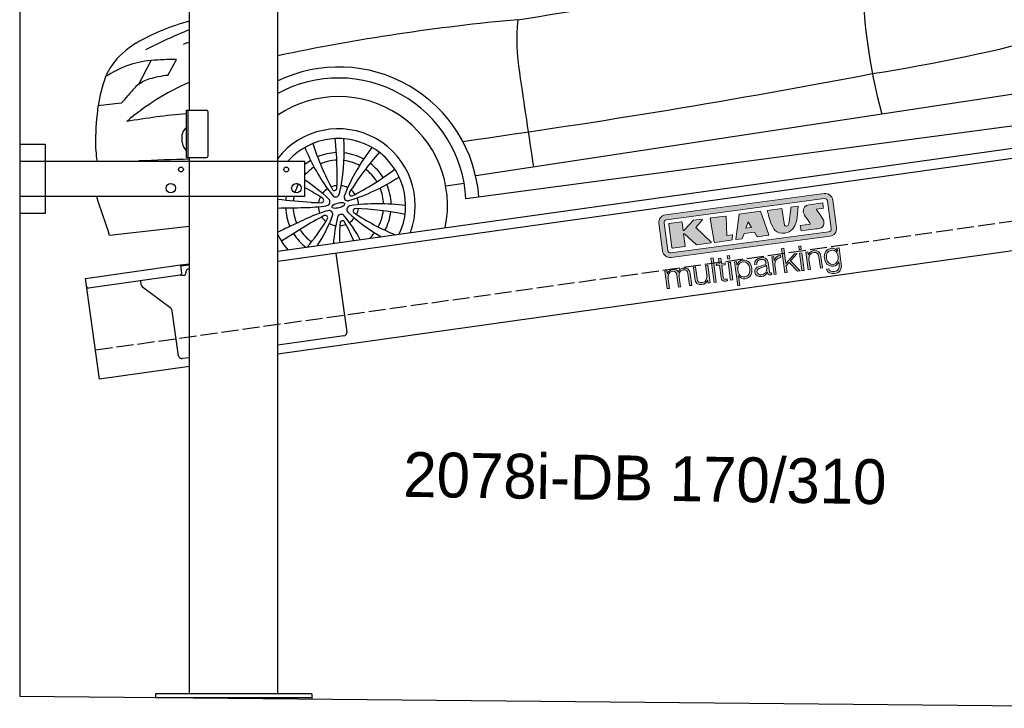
# Model space of a CAD drawing. Extents: x 0 to 5800, y -225 to 4750.
# Tile 1 of 3: x 0 to 2900, y -86 to 1943. Entities that reach past the tile are written whole.
import ezdxf

# ---------------------------------------------------------------- set-up
doc = ezdxf.new("R2010")
doc.units = 0
doc.header["$LTSCALE"] = 10
doc.header["$MEASUREMENT"] = 0
doc.linetypes.add('GEN3', pattern=[6.25, 5, -1.25])
doc.layers.get('0').update_dxf_attribs({"linetype": 'CONTINUOUS'})
doc.layers.add('3', color=6, linetype='GEN3')
doc.layers.add('CAR', color=1, linetype='CONTINUOUS')
doc.layers.add('AM_0', color=7, linetype='CONTINUOUS', lineweight=30)
doc.layers.add('Logo', color=7, linetype='CONTINUOUS', lineweight=25)

# ---------------------------------------------------------------- blocks, each defined once
blk = doc.blocks.new('KLAUS')
at = {"layer": 'Logo'}
h = blk.add_hatch(color=8, dxfattribs=at)
h.dxf.hatch_style = 2
edge = h.paths.add_edge_path()
edge.add_spline(control_points=[(3.6, 29.09), (2.88, 29.09), (2.3, 28.51), (2.3, 27.8), (2.3, 27.8), (2.3, 16.11), (2.3, 16.11), (2.3, 15.39), (2.88, 14.81), (3.6, 14.81), (3.6, 14.81), (71.16, 14.81), (71.16, 14.81), (71.88, 14.81), (72.46, 15.39), (72.46, 16.11), (72.46, 16.11), (72.46, 27.8), (72.46, 27.8), (72.46, 28.51), (71.88, 29.09), (71.16, 29.09), (71.16, 29.09), (3.6, 29.09), (3.6, 29.09), (3.6, 29.09), (3.6, 29.09), (3.6, 29.09)], knot_values=[0, 0, 0, 0, 1, 1, 1, 2, 2, 2, 3, 3, 3, 4, 4, 4, 5, 5, 5, 6, 6, 6, 7, 7, 7, 8, 8, 8, 9, 9, 9, 9], degree=3, periodic=0)
edge = h.paths.add_edge_path()
edge.add_spline(control_points=[(3.35, 31.23), (3.35, 31.23), (71.47, 31.23), (71.47, 31.23), (73.26, 31.23), (74.71, 29.77), (74.71, 27.99), (74.71, 27.99), (74.71, 16.17), (74.71, 16.17), (74.71, 14.38), (73.26, 12.93), (71.47, 12.93), (71.47, 12.93), (3.35, 12.93), (3.35, 12.93), (1.56, 12.93), (0.11, 14.38), (0.11, 16.17), (0.11, 16.17), (0.11, 27.99), (0.11, 27.99), (0.11, 29.77), (1.56, 31.23), (3.35, 31.23), (3.35, 31.23), (3.35, 31.23), (3.35, 31.23)], knot_values=[0, 0, 0, 0, 1, 1, 1, 2, 2, 2, 3, 3, 3, 4, 4, 4, 5, 5, 5, 6, 6, 6, 7, 7, 7, 8, 8, 8, 9, 9, 9, 9], degree=3, periodic=0)
h = blk.add_hatch(color=8, dxfattribs=at)
h.dxf.hatch_style = 2
edge = h.paths.add_edge_path()
edge.add_spline(control_points=[(4.5, 27.33), (4.5, 27.33), (9.7, 27.33), (9.7, 27.33), (9.84, 27.33), (9.96, 27.22), (9.96, 27.08), (9.96, 27.08), (9.96, 23.69), (9.96, 23.69), (9.96, 23.69), (9.94, 23.64), (10.04, 23.59), (10.14, 23.53), (10.2, 23.57), (10.2, 23.57), (10.2, 23.57), (10.51, 23.75), (10.51, 23.75), (10.51, 23.75), (14.94, 27.33), (14.94, 27.33), (14.94, 27.33), (18.41, 27.33), (18.41, 27.33), (18.41, 27.33), (18.49, 27.33), (18.56, 27.2), (18.65, 27.04), (18.53, 26.91), (18.53, 26.91), (18.53, 26.91), (15.49, 24.11), (15.49, 24.11), (15.49, 24.11), (21.14, 17.06), (21.14, 17.06), (21.14, 17.06), (21.13, 16.91), (21.13, 16.91), (21.08, 16.84), (20.99, 16.82), (20.99, 16.82), (20.99, 16.82), (14.7, 16.82), (14.7, 16.82), (14.7, 16.82), (10.26, 22.17), (10.26, 22.17), (10.26, 22.17), (10.19, 22.24), (10.08, 22.21), (9.97, 22.18), (9.96, 22.11), (9.96, 22.11), (9.96, 22.11), (9.96, 17.08), (9.96, 17.08), (9.96, 16.94), (9.84, 16.82), (9.7, 16.82), (9.7, 16.82), (4.5, 16.82), (4.5, 16.82), (4.36, 16.82), (4.25, 16.94), (4.25, 17.08), (4.25, 17.08), (4.25, 27.08), (4.25, 27.08), (4.25, 27.22), (4.36, 27.33), (4.5, 27.33), (4.5, 27.33), (4.5, 27.33), (4.5, 27.33)], knot_values=[0, 0, 0, 0, 1, 1, 1, 2, 2, 2, 3, 3, 3, 4, 4, 4, 5, 5, 5, 6, 6, 6, 7, 7, 7, 8, 8, 8, 9, 9, 9, 10, 10, 10, 11, 11, 11, 12, 12, 12, 13, 13, 13, 14, 14, 14, 15, 15, 15, 16, 16, 16, 17, 17, 17, 18, 18, 18, 19, 19, 19, 20, 20, 20, 21, 21, 21, 22, 22, 22, 23, 23, 23, 24, 24, 24, 25, 25, 25, 25], degree=3, periodic=0)
h = blk.add_hatch(color=8, dxfattribs=at)
h.dxf.hatch_style = 2
h.paths.add_polyline_path([(22.42, 17.06), (21.97, 27.15), (22.24, 27.33), (28.55, 27.33), (28.86, 26.97), (28.01, 19.08), (30.26, 19.07), (30.44, 18.95), (30.08, 16.95), (29.49, 16.82), (22.6, 16.82)])
h = blk.add_hatch(color=8, dxfattribs=at)
h.paths.add_polyline_path([(36.52, 21.01), (38.93, 21.01), (37.87, 23.57)])
h.paths.add_polyline_path([(34.52, 27.33), (43.65, 27.33), (45.76, 16.94), (45.57, 16.82), (40.83, 16.82), (39.89, 18.95), (35.42, 18.95), (34.27, 16.82), (31.78, 16.82), (31.66, 17)])
h = blk.add_hatch(color=8, dxfattribs=at)
h.dxf.hatch_style = 2
edge = h.paths.add_edge_path()
edge.add_spline(control_points=[(52.69, 27.32), (52.69, 27.32), (52.88, 20.14), (52.88, 20.14), (53.01, 19.89), (53.2, 19.77), (53.43, 19.71), (53.91, 19.59), (54.43, 19.57), (54.64, 20.03), (55.23, 21.34), (56.27, 25.45), (56.6, 27.33), (56.6, 27.33), (59.77, 27.33), (59.77, 27.33), (58.77, 23.9), (58.56, 16.82), (52.63, 16.76), (48.72, 16.72), (48.01, 19.35), (47.27, 22.24), (46.89, 23.68), (46.54, 27.33), (46.54, 27.33), (46.54, 27.33), (52.69, 27.32), (52.69, 27.32), (52.69, 27.32), (52.69, 27.32), (52.69, 27.32)], knot_values=[0, 0, 0, 0, 1, 1, 1, 2, 2, 2, 3, 3, 3, 4, 4, 4, 5, 5, 5, 6, 6, 6, 7, 7, 7, 8, 8, 8, 9, 9, 9, 10, 10, 10, 10], degree=3, periodic=0)
h = blk.add_hatch(color=8, dxfattribs=at)
h.dxf.hatch_style = 2
edge = h.paths.add_edge_path()
edge.add_spline(control_points=[(64.46, 27.33), (64.46, 27.33), (70.31, 27.33), (70.31, 27.33), (70.31, 26.52), (70.31, 26.02), (70.31, 25.12), (70.31, 25.12), (67.3, 25.12), (67.3, 25.12), (67.24, 25.04), (67.25, 25.11), (67.25, 24.91), (67.25, 24.88), (69.73, 20.38), (69.73, 19.57), (69.73, 16.4), (67.22, 16.81), (65.9, 16.82), (65.9, 16.82), (59.59, 16.82), (59.59, 16.82), (59.59, 17.76), (59.59, 18.23), (59.59, 19.14), (59.59, 19.14), (63.75, 19.14), (63.75, 19.14), (63.82, 19.22), (63.81, 19.11), (63.81, 19.31), (63.81, 20.32), (61.58, 23.06), (61.58, 24.63), (61.58, 26.33), (62.83, 27.34), (64.46, 27.33), (64.46, 27.33), (64.46, 27.33), (64.46, 27.33)], knot_values=[0, 0, 0, 0, 1, 1, 1, 2, 2, 2, 3, 3, 3, 4, 4, 4, 5, 5, 5, 6, 6, 6, 7, 7, 7, 8, 8, 8, 9, 9, 9, 10, 10, 10, 11, 11, 11, 12, 12, 12, 13, 13, 13, 13], degree=3, periodic=0)
h = blk.add_hatch(color=30, dxfattribs=at)
h.dxf.hatch_style = 2
h.paths.add_polyline_path([(20.07, 0), (20.99, 0), (20.99, 10.45), (20.07, 10.45)])
h = blk.add_hatch(color=30, dxfattribs=at)
h.dxf.hatch_style = 2
edge = h.paths.add_edge_path()
edge.add_spline(control_points=[(24.22, 9.82), (24.22, 9.82), (23.3, 9.82), (23.3, 9.82), (23.3, 9.82), (23.3, 7.55), (23.3, 7.55), (23.3, 7.55), (21.98, 7.55), (21.98, 7.55), (21.98, 7.55), (21.98, 6.78), (21.98, 6.78), (21.98, 6.78), (23.3, 6.78), (23.3, 6.78), (23.3, 6.78), (23.3, 1.61), (23.3, 1.61), (23.28, 0.32), (23.71, -0.09), (24.94, -0.09), (25.22, -0.09), (25.48, -0.06), (25.76, -0.06), (25.76, -0.06), (25.76, 0.73), (25.76, 0.73), (25.5, 0.7), (25.23, 0.69), (24.97, 0.69), (24.31, 0.73), (24.22, 1.08), (24.22, 1.68), (24.22, 1.68), (24.22, 6.78), (24.22, 6.78), (24.22, 6.78), (25.76, 6.78), (25.76, 6.78), (25.76, 6.78), (25.76, 7.55), (25.76, 7.55), (25.76, 7.55), (24.22, 7.55), (24.22, 7.55), (24.22, 7.55), (24.22, 9.82), (24.22, 9.82), (24.22, 9.82), (24.22, 9.82), (24.22, 9.82)], knot_values=[0, 0, 0, 0, 1, 1, 1, 2, 2, 2, 3, 3, 3, 4, 4, 4, 5, 5, 5, 6, 6, 6, 7, 7, 7, 8, 8, 8, 9, 9, 9, 10, 10, 10, 11, 11, 11, 12, 12, 12, 13, 13, 13, 14, 14, 14, 15, 15, 15, 16, 16, 16, 17, 17, 17, 17], degree=3, periodic=0)
h = blk.add_hatch(color=30, dxfattribs=at)
h.paths.add_polyline_path([(27.1, 0), (28.03, 0), (28.03, 7.55), (27.1, 7.55)])
h.paths.add_polyline_path([(27.1, 8.98), (28.03, 8.98), (28.03, 10.45), (27.1, 10.45)])
h = blk.add_hatch(color=30, dxfattribs=at)
h.dxf.hatch_style = 2
h.paths.add_polyline_path([(50.4, 0), (51.32, 0), (51.32, 2.87), (52.82, 4.11), (55.8, 0), (56.96, 0), (53.52, 4.76), (56.74, 7.55), (55.51, 7.55), (51.32, 3.89), (51.32, 10.45), (50.4, 10.45)])
h = blk.add_hatch(color=30, dxfattribs=at)
h.paths.add_polyline_path([(57.74, 0), (58.66, 0), (58.66, 7.55), (57.74, 7.55)])
h.paths.add_polyline_path([(57.74, 8.98), (58.66, 8.98), (58.66, 10.45), (57.74, 10.45)])
h = blk.add_hatch(color=30, dxfattribs=at)
h.dxf.hatch_style = 2
edge = h.paths.add_edge_path()
edge.add_spline(control_points=[(0, 0), (0, 0), (0.92, 0), (0.92, 0), (0.92, 0), (0.92, 4.22), (0.92, 4.22), (0.94, 5.8), (1.58, 7), (3.18, 7), (4.35, 7), (4.77, 6.15), (4.76, 5.12), (4.76, 5.12), (4.76, 0), (4.76, 0), (4.76, 0), (5.68, 0), (5.68, 0), (5.68, 0), (5.68, 4.27), (5.68, 4.27), (5.68, 5.68), (6.14, 7), (7.73, 7), (9.05, 7), (9.52, 6.32), (9.52, 5.08), (9.52, 5.08), (9.52, 0), (9.52, 0), (9.52, 0), (10.44, 0), (10.44, 0), (10.44, 0), (10.44, 5.12), (10.44, 5.12), (10.44, 6.91), (9.59, 7.77), (7.94, 7.77), (6.94, 7.77), (5.99, 7.29), (5.54, 6.3), (5.26, 7.29), (4.36, 7.77), (3.37, 7.77), (2.17, 7.77), (1.38, 7.19), (0.89, 6.28), (0.89, 6.28), (0.85, 6.28), (0.85, 6.28), (0.85, 6.28), (0.85, 7.55), (0.85, 7.55), (0.85, 7.55), (0, 7.55), (0, 7.55), (0, 7.55), (0, 0), (0, 0), (0, 0), (0, 0), (0, 0)], knot_values=[0, 0, 0, 0, 1, 1, 1, 2, 2, 2, 3, 3, 3, 4, 4, 4, 5, 5, 5, 6, 6, 6, 7, 7, 7, 8, 8, 8, 9, 9, 9, 10, 10, 10, 11, 11, 11, 12, 12, 12, 13, 13, 13, 14, 14, 14, 15, 15, 15, 16, 16, 16, 17, 17, 17, 18, 18, 18, 19, 19, 19, 20, 20, 20, 21, 21, 21, 21], degree=3, periodic=0)
h = blk.add_hatch(color=30, dxfattribs=at)
h.dxf.hatch_style = 2
edge = h.paths.add_edge_path()
edge.add_spline(control_points=[(18.31, 7.55), (18.31, 7.55), (17.39, 7.55), (17.39, 7.55), (17.39, 7.55), (17.39, 3.59), (17.39, 3.59), (17.39, 2.05), (16.7, 0.56), (15.12, 0.56), (13.66, 0.56), (13.15, 1.27), (13.1, 2.64), (13.1, 2.64), (13.1, 7.55), (13.1, 7.55), (13.1, 7.55), (12.18, 7.55), (12.18, 7.55), (12.18, 7.55), (12.18, 2.65), (12.18, 2.65), (12.18, 0.89), (12.93, -0.22), (14.83, -0.22), (15.96, -0.22), (16.95, 0.35), (17.44, 1.36), (17.44, 1.36), (17.47, 1.36), (17.47, 1.36), (17.47, 1.36), (17.47, 0), (17.47, 0), (17.47, 0), (18.31, 0), (18.31, 0), (18.31, 0), (18.31, 7.55), (18.31, 7.55), (18.31, 7.55), (18.31, 7.55), (18.31, 7.55)], knot_values=[0, 0, 0, 0, 1, 1, 1, 2, 2, 2, 3, 3, 3, 4, 4, 4, 5, 5, 5, 6, 6, 6, 7, 7, 7, 8, 8, 8, 9, 9, 9, 10, 10, 10, 11, 11, 11, 12, 12, 12, 13, 13, 13, 14, 14, 14, 14], degree=3, periodic=0)
h = blk.add_hatch(color=30, dxfattribs=at)
edge = h.paths.add_edge_path()
edge.add_spline(control_points=[(35.84, 3.78), (35.84, 2.21), (35.12, 0.56), (33.37, 0.56), (31.4, 0.56), (30.72, 2.21), (30.72, 3.78), (30.72, 5.49), (31.33, 7), (33.37, 7), (35.12, 7), (35.84, 5.34), (35.84, 3.78), (35.84, 3.78), (35.84, 3.78), (35.84, 3.78)], knot_values=[0, 0, 0, 0, 1, 1, 1, 2, 2, 2, 3, 3, 3, 4, 4, 4, 5, 5, 5, 5], degree=3, periodic=0)
edge = h.paths.add_edge_path()
edge.add_spline(control_points=[(29.79, -2.8), (29.79, -2.8), (30.72, -2.8), (30.72, -2.8), (30.72, -2.8), (30.72, 1.43), (30.72, 1.43), (30.72, 1.43), (30.74, 1.43), (30.74, 1.43), (31.14, 0.35), (32.24, -0.22), (33.37, -0.22), (35.66, -0.22), (36.76, 1.64), (36.76, 3.78), (36.76, 5.91), (35.66, 7.77), (33.37, 7.77), (32.15, 7.77), (31.1, 7.14), (30.67, 6.12), (30.67, 6.12), (30.64, 6.12), (30.64, 6.12), (30.64, 6.12), (30.64, 7.55), (30.64, 7.55), (30.64, 7.55), (29.79, 7.55), (29.79, 7.55), (29.79, 7.55), (29.79, -2.8), (29.79, -2.8), (29.79, -2.8), (29.79, -2.8), (29.79, -2.8)], knot_values=[0, 0, 0, 0, 1, 1, 1, 2, 2, 2, 3, 3, 3, 4, 4, 4, 5, 5, 5, 6, 6, 6, 7, 7, 7, 8, 8, 8, 9, 9, 9, 10, 10, 10, 11, 11, 11, 12, 12, 12, 12], degree=3, periodic=0)
h = blk.add_hatch(color=30, dxfattribs=at)
edge = h.paths.add_edge_path()
edge.add_spline(control_points=[(43.03, 2.93), (43.04, 1.45), (41.8, 0.56), (40.39, 0.56), (39.53, 0.56), (38.71, 1.13), (38.71, 2.05), (38.71, 3.53), (40.66, 3.51), (42.22, 3.79), (42.47, 3.84), (42.88, 3.91), (43, 4.13), (43, 4.13), (43.03, 4.13), (43.03, 4.13), (43.03, 4.13), (43.03, 2.93), (43.03, 2.93), (43.03, 2.93), (43.03, 2.93), (43.03, 2.93)], knot_values=[0, 0, 0, 0, 1, 1, 1, 2, 2, 2, 3, 3, 3, 4, 4, 4, 5, 5, 5, 6, 6, 6, 7, 7, 7, 7], degree=3, periodic=0)
edge = h.paths.add_edge_path()
edge.add_spline(control_points=[(39.03, 5.24), (39.06, 6.47), (39.91, 7), (41.05, 7), (42.14, 7), (43.03, 6.69), (43.03, 5.45), (43.03, 4.61), (42.6, 4.51), (41.84, 4.42), (39.85, 4.19), (37.79, 4.11), (37.79, 1.99), (37.79, 0.47), (38.93, -0.22), (40.32, -0.22), (41.77, -0.22), (42.43, 0.34), (43.07, 1.32), (43.07, 1.32), (43.1, 1.32), (43.1, 1.32), (43.1, 0.53), (43.25, 0), (44.19, 0), (44.43, 0), (44.58, 0.01), (44.79, 0.06), (44.79, 0.06), (44.79, 0.83), (44.79, 0.83), (44.71, 0.81), (44.6, 0.78), (44.49, 0.78), (44.13, 0.78), (43.95, 0.98), (43.95, 1.33), (43.95, 1.33), (43.95, 5.34), (43.95, 5.34), (43.95, 7.36), (42.5, 7.77), (41.17, 7.77), (39.44, 7.77), (38.2, 7.01), (38.11, 5.24), (38.11, 5.24), (39.03, 5.24), (39.03, 5.24), (39.03, 5.24), (39.03, 5.24), (39.03, 5.24)], knot_values=[0, 0, 0, 0, 1, 1, 1, 2, 2, 2, 3, 3, 3, 4, 4, 4, 5, 5, 5, 6, 6, 6, 7, 7, 7, 8, 8, 8, 9, 9, 9, 10, 10, 10, 11, 11, 11, 12, 12, 12, 13, 13, 13, 14, 14, 14, 15, 15, 15, 16, 16, 16, 17, 17, 17, 17], degree=3, periodic=0)
h = blk.add_hatch(color=30, dxfattribs=at)
h.dxf.hatch_style = 2
edge = h.paths.add_edge_path()
edge.add_spline(control_points=[(45.79, 0), (45.79, 0), (46.71, 0), (46.71, 0), (46.71, 0), (46.71, 4.03), (46.71, 4.03), (46.71, 5.59), (47.85, 6.82), (49.52, 6.73), (49.52, 6.73), (49.52, 7.66), (49.52, 7.66), (48.16, 7.72), (47.14, 7), (46.67, 5.78), (46.67, 5.78), (46.64, 5.78), (46.64, 5.78), (46.64, 5.78), (46.64, 7.55), (46.64, 7.55), (46.64, 7.55), (45.79, 7.55), (45.79, 7.55), (45.79, 7.55), (45.79, 0), (45.79, 0), (45.79, 0), (45.79, 0), (45.79, 0)], knot_values=[0, 0, 0, 0, 1, 1, 1, 2, 2, 2, 3, 3, 3, 4, 4, 4, 5, 5, 5, 6, 6, 6, 7, 7, 7, 8, 8, 8, 9, 9, 9, 10, 10, 10, 10], degree=3, periodic=0)
h = blk.add_hatch(color=30, dxfattribs=at)
h.dxf.hatch_style = 2
edge = h.paths.add_edge_path()
edge.add_spline(control_points=[(60.41, 0), (60.41, 0), (61.33, 0), (61.33, 0), (61.33, 0), (61.33, 4.41), (61.33, 4.41), (61.36, 5.89), (62.24, 7), (63.7, 7), (65.2, 7), (65.62, 6.02), (65.62, 4.71), (65.62, 4.71), (65.62, 0), (65.62, 0), (65.62, 0), (66.54, 0), (66.54, 0), (66.54, 0), (66.54, 4.86), (66.54, 4.86), (66.54, 6.66), (65.9, 7.77), (63.78, 7.77), (62.71, 7.77), (61.7, 7.16), (61.36, 6.25), (61.36, 6.25), (61.33, 6.25), (61.33, 6.25), (61.33, 6.25), (61.33, 7.55), (61.33, 7.55), (61.33, 7.55), (60.41, 7.55), (60.41, 7.55), (60.41, 7.55), (60.41, 0), (60.41, 0), (60.41, 0), (60.41, 0), (60.41, 0)], knot_values=[0, 0, 0, 0, 1, 1, 1, 2, 2, 2, 3, 3, 3, 4, 4, 4, 5, 5, 5, 6, 6, 6, 7, 7, 7, 8, 8, 8, 9, 9, 9, 10, 10, 10, 11, 11, 11, 12, 12, 12, 13, 13, 13, 14, 14, 14, 14], degree=3, periodic=0)
h = blk.add_hatch(color=30, dxfattribs=at)
edge = h.paths.add_edge_path()
edge.add_spline(control_points=[(71.32, 0.86), (69.62, 0.86), (68.83, 2.34), (68.83, 3.86), (68.83, 5.43), (69.56, 7), (71.32, 7), (73.06, 7), (73.75, 5.34), (73.75, 3.86), (73.75, 2.33), (72.91, 0.86), (71.32, 0.86), (71.32, 0.86), (71.32, 0.86), (71.32, 0.86)], knot_values=[0, 0, 0, 0, 1, 1, 1, 2, 2, 2, 3, 3, 3, 4, 4, 4, 5, 5, 5, 5], degree=3, periodic=0)
edge = h.paths.add_edge_path()
edge.add_spline(control_points=[(74.67, 7.55), (74.67, 7.55), (73.75, 7.55), (73.75, 7.55), (73.75, 7.55), (73.75, 6.25), (73.75, 6.25), (73.75, 6.25), (73.72, 6.25), (73.72, 6.25), (73.35, 7.09), (72.41, 7.77), (71.32, 7.77), (69.13, 7.77), (67.9, 6.05), (67.9, 3.97), (67.9, 1.82), (68.9, 0.09), (71.32, 0.09), (72.4, 0.09), (73.29, 0.72), (73.72, 1.64), (73.72, 1.64), (73.75, 1.64), (73.75, 1.64), (73.75, 1.64), (73.75, 0.61), (73.75, 0.61), (73.75, -1.23), (73.01, -2.24), (71.32, -2.24), (70.29, -2.24), (69.31, -1.85), (69.1, -0.73), (69.1, -0.73), (68.18, -0.73), (68.18, -0.73), (68.31, -2.34), (69.81, -3.02), (71.32, -3.02), (73.79, -3.02), (74.65, -1.64), (74.67, 0.61), (74.67, 0.61), (74.67, 7.55), (74.67, 7.55), (74.67, 7.55), (74.67, 7.55), (74.67, 7.55)], knot_values=[0, 0, 0, 0, 1, 1, 1, 2, 2, 2, 3, 3, 3, 4, 4, 4, 5, 5, 5, 6, 6, 6, 7, 7, 7, 8, 8, 8, 9, 9, 9, 10, 10, 10, 11, 11, 11, 12, 12, 12, 13, 13, 13, 14, 14, 14, 15, 15, 15, 16, 16, 16, 16], degree=3, periodic=0)
at = {"layer": 'Logo', "lineweight": 0}
for points in [[(22.42, 17.06), (21.97, 27.15), (22.24, 27.33), (28.55, 27.33), (28.86, 26.97), (28.01, 19.08), (30.26, 19.07), (30.44, 18.95), (30.08, 16.95), (29.49, 16.82), (22.6, 16.82), (22.42, 17.06), (22.42, 17.06)], [(34.52, 27.33), (43.65, 27.33), (45.76, 16.94), (45.57, 16.82), (40.83, 16.82), (39.89, 18.95), (35.42, 18.95), (34.27, 16.82), (31.78, 16.82), (31.66, 17), (34.52, 27.33), (34.52, 27.33)], [(36.52, 21.01), (38.93, 21.01), (37.87, 23.57), (36.52, 21.01), (36.52, 21.01)], [(20.07, 0), (20.99, 0), (20.99, 10.45), (20.07, 10.45), (20.07, 0), (20.07, 0)], [(27.1, 8.98), (28.03, 8.98), (28.03, 10.45), (27.1, 10.45), (27.1, 8.98), (27.1, 8.98)], [(50.4, 0), (51.32, 0), (51.32, 2.87), (52.82, 4.11), (55.8, 0), (56.96, 0), (53.52, 4.76), (56.74, 7.55), (55.51, 7.55), (51.32, 3.89), (51.32, 10.45), (50.4, 10.45), (50.4, 0), (50.4, 0)], [(57.74, 8.98), (58.66, 8.98), (58.66, 10.45), (57.74, 10.45), (57.74, 8.98), (57.74, 8.98)], [(27.1, 0), (28.03, 0), (28.03, 7.55), (27.1, 7.55), (27.1, 0), (27.1, 0)], [(57.74, 0), (58.66, 0), (58.66, 7.55), (57.74, 7.55), (57.74, 0), (57.74, 0)]]:
    blk.add_lwpolyline(points, dxfattribs=at)
for points, knots in [([(3.35, 31.23), (3.35, 31.23), (71.47, 31.23), (71.47, 31.23), (73.26, 31.23), (74.71, 29.77), (74.71, 27.99), (74.71, 27.99), (74.71, 16.17), (74.71, 16.17), (74.71, 14.38), (73.26, 12.93), (71.47, 12.93), (71.47, 12.93), (3.35, 12.93), (3.35, 12.93), (1.56, 12.93), (0.11, 14.38), (0.11, 16.17), (0.11, 16.17), (0.11, 27.99), (0.11, 27.99), (0.11, 29.77), (1.56, 31.23), (3.35, 31.23), (3.35, 31.23), (3.35, 31.23), (3.35, 31.23)], [0, 0, 0, 0, 1, 1, 1, 2, 2, 2, 3, 3, 3, 4, 4, 4, 5, 5, 5, 6, 6, 6, 7, 7, 7, 8, 8, 8, 9, 9, 9, 9]), ([(3.6, 29.09), (2.88, 29.09), (2.3, 28.51), (2.3, 27.8), (2.3, 27.8), (2.3, 16.11), (2.3, 16.11), (2.3, 15.39), (2.88, 14.81), (3.6, 14.81), (3.6, 14.81), (71.16, 14.81), (71.16, 14.81), (71.88, 14.81), (72.46, 15.39), (72.46, 16.11), (72.46, 16.11), (72.46, 27.8), (72.46, 27.8), (72.46, 28.51), (71.88, 29.09), (71.16, 29.09), (71.16, 29.09), (3.6, 29.09), (3.6, 29.09), (3.6, 29.09), (3.6, 29.09), (3.6, 29.09)], [0, 0, 0, 0, 1, 1, 1, 2, 2, 2, 3, 3, 3, 4, 4, 4, 5, 5, 5, 6, 6, 6, 7, 7, 7, 8, 8, 8, 9, 9, 9, 9]), ([(4.5, 27.33), (4.5, 27.33), (9.7, 27.33), (9.7, 27.33), (9.84, 27.33), (9.96, 27.22), (9.96, 27.08), (9.96, 27.08), (9.96, 23.69), (9.96, 23.69), (9.96, 23.69), (9.94, 23.64), (10.04, 23.59), (10.14, 23.53), (10.2, 23.57), (10.2, 23.57), (10.2, 23.57), (10.51, 23.75), (10.51, 23.75), (10.51, 23.75), (14.94, 27.33), (14.94, 27.33), (14.94, 27.33), (18.41, 27.33), (18.41, 27.33), (18.41, 27.33), (18.49, 27.33), (18.56, 27.2), (18.65, 27.04), (18.53, 26.91), (18.53, 26.91), (18.53, 26.91), (15.49, 24.11), (15.49, 24.11), (15.49, 24.11), (21.14, 17.06), (21.14, 17.06), (21.14, 17.06), (21.13, 16.91), (21.13, 16.91), (21.08, 16.84), (20.99, 16.82), (20.99, 16.82), (20.99, 16.82), (14.7, 16.82), (14.7, 16.82), (14.7, 16.82), (10.26, 22.17), (10.26, 22.17), (10.26, 22.17), (10.19, 22.24), (10.08, 22.21), (9.97, 22.18), (9.96, 22.11), (9.96, 22.11), (9.96, 22.11), (9.96, 17.08), (9.96, 17.08), (9.96, 16.94), (9.84, 16.82), (9.7, 16.82), (9.7, 16.82), (4.5, 16.82), (4.5, 16.82), (4.36, 16.82), (4.25, 16.94), (4.25, 17.08), (4.25, 17.08), (4.25, 27.08), (4.25, 27.08), (4.25, 27.22), (4.36, 27.33), (4.5, 27.33), (4.5, 27.33), (4.5, 27.33), (4.5, 27.33)], [0, 0, 0, 0, 1, 1, 1, 2, 2, 2, 3, 3, 3, 4, 4, 4, 5, 5, 5, 6, 6, 6, 7, 7, 7, 8, 8, 8, 9, 9, 9, 10, 10, 10, 11, 11, 11, 12, 12, 12, 13, 13, 13, 14, 14, 14, 15, 15, 15, 16, 16, 16, 17, 17, 17, 18, 18, 18, 19, 19, 19, 20, 20, 20, 21, 21, 21, 22, 22, 22, 23, 23, 23, 24, 24, 24, 25, 25, 25, 25]), ([(52.69, 27.32), (52.69, 27.32), (52.88, 20.14), (52.88, 20.14), (53.01, 19.89), (53.2, 19.77), (53.43, 19.71), (53.91, 19.59), (54.43, 19.57), (54.64, 20.03), (55.23, 21.34), (56.27, 25.45), (56.6, 27.33), (56.6, 27.33), (59.77, 27.33), (59.77, 27.33), (58.77, 23.9), (58.56, 16.82), (52.63, 16.76), (48.72, 16.72), (48.01, 19.35), (47.27, 22.24), (46.89, 23.68), (46.54, 27.33), (46.54, 27.33), (46.54, 27.33), (52.69, 27.32), (52.69, 27.32), (52.69, 27.32), (52.69, 27.32), (52.69, 27.32)], [0, 0, 0, 0, 1, 1, 1, 2, 2, 2, 3, 3, 3, 4, 4, 4, 5, 5, 5, 6, 6, 6, 7, 7, 7, 8, 8, 8, 9, 9, 9, 10, 10, 10, 10]), ([(64.46, 27.33), (64.46, 27.33), (70.31, 27.33), (70.31, 27.33), (70.31, 26.52), (70.31, 26.02), (70.31, 25.12), (70.31, 25.12), (67.3, 25.12), (67.3, 25.12), (67.24, 25.04), (67.25, 25.11), (67.25, 24.91), (67.25, 24.88), (69.73, 20.38), (69.73, 19.57), (69.73, 16.4), (67.22, 16.81), (65.9, 16.82), (65.9, 16.82), (59.59, 16.82), (59.59, 16.82), (59.59, 17.76), (59.59, 18.23), (59.59, 19.14), (59.59, 19.14), (63.75, 19.14), (63.75, 19.14), (63.82, 19.22), (63.81, 19.11), (63.81, 19.31), (63.81, 20.32), (61.58, 23.06), (61.58, 24.63), (61.58, 26.33), (62.83, 27.34), (64.46, 27.33), (64.46, 27.33), (64.46, 27.33), (64.46, 27.33)], [0, 0, 0, 0, 1, 1, 1, 2, 2, 2, 3, 3, 3, 4, 4, 4, 5, 5, 5, 6, 6, 6, 7, 7, 7, 8, 8, 8, 9, 9, 9, 10, 10, 10, 11, 11, 11, 12, 12, 12, 13, 13, 13, 13]), ([(24.22, 9.82), (24.22, 9.82), (23.3, 9.82), (23.3, 9.82), (23.3, 9.82), (23.3, 7.55), (23.3, 7.55), (23.3, 7.55), (21.98, 7.55), (21.98, 7.55), (21.98, 7.55), (21.98, 6.78), (21.98, 6.78), (21.98, 6.78), (23.3, 6.78), (23.3, 6.78), (23.3, 6.78), (23.3, 1.61), (23.3, 1.61), (23.28, 0.32), (23.71, -0.09), (24.94, -0.09), (25.22, -0.09), (25.48, -0.06), (25.76, -0.06), (25.76, -0.06), (25.76, 0.73), (25.76, 0.73), (25.5, 0.7), (25.23, 0.69), (24.97, 0.69), (24.31, 0.73), (24.22, 1.08), (24.22, 1.68), (24.22, 1.68), (24.22, 6.78), (24.22, 6.78), (24.22, 6.78), (25.76, 6.78), (25.76, 6.78), (25.76, 6.78), (25.76, 7.55), (25.76, 7.55), (25.76, 7.55), (24.22, 7.55), (24.22, 7.55), (24.22, 7.55), (24.22, 9.82), (24.22, 9.82), (24.22, 9.82), (24.22, 9.82), (24.22, 9.82)], [0, 0, 0, 0, 1, 1, 1, 2, 2, 2, 3, 3, 3, 4, 4, 4, 5, 5, 5, 6, 6, 6, 7, 7, 7, 8, 8, 8, 9, 9, 9, 10, 10, 10, 11, 11, 11, 12, 12, 12, 13, 13, 13, 14, 14, 14, 15, 15, 15, 16, 16, 16, 17, 17, 17, 17]), ([(0, 0), (0, 0), (0.92, 0), (0.92, 0), (0.92, 0), (0.92, 4.22), (0.92, 4.22), (0.94, 5.8), (1.58, 7), (3.18, 7), (4.35, 7), (4.77, 6.15), (4.76, 5.12), (4.76, 5.12), (4.76, 0), (4.76, 0), (4.76, 0), (5.68, 0), (5.68, 0), (5.68, 0), (5.68, 4.27), (5.68, 4.27), (5.68, 5.68), (6.14, 7), (7.73, 7), (9.05, 7), (9.52, 6.32), (9.52, 5.08), (9.52, 5.08), (9.52, 0), (9.52, 0), (9.52, 0), (10.44, 0), (10.44, 0), (10.44, 0), (10.44, 5.12), (10.44, 5.12), (10.44, 6.91), (9.59, 7.77), (7.94, 7.77), (6.94, 7.77), (5.99, 7.29), (5.54, 6.3), (5.26, 7.29), (4.36, 7.77), (3.37, 7.77), (2.17, 7.77), (1.38, 7.19), (0.89, 6.28), (0.89, 6.28), (0.85, 6.28), (0.85, 6.28), (0.85, 6.28), (0.85, 7.55), (0.85, 7.55), (0.85, 7.55), (0, 7.55), (0, 7.55), (0, 7.55), (0, 0), (0, 0), (0, 0), (0, 0), (0, 0)], [0, 0, 0, 0, 1, 1, 1, 2, 2, 2, 3, 3, 3, 4, 4, 4, 5, 5, 5, 6, 6, 6, 7, 7, 7, 8, 8, 8, 9, 9, 9, 10, 10, 10, 11, 11, 11, 12, 12, 12, 13, 13, 13, 14, 14, 14, 15, 15, 15, 16, 16, 16, 17, 17, 17, 18, 18, 18, 19, 19, 19, 20, 20, 20, 21, 21, 21, 21]), ([(18.31, 7.55), (18.31, 7.55), (17.39, 7.55), (17.39, 7.55), (17.39, 7.55), (17.39, 3.59), (17.39, 3.59), (17.39, 2.05), (16.7, 0.56), (15.12, 0.56), (13.66, 0.56), (13.15, 1.27), (13.1, 2.64), (13.1, 2.64), (13.1, 7.55), (13.1, 7.55), (13.1, 7.55), (12.18, 7.55), (12.18, 7.55), (12.18, 7.55), (12.18, 2.65), (12.18, 2.65), (12.18, 0.89), (12.93, -0.22), (14.83, -0.22), (15.96, -0.22), (16.95, 0.35), (17.44, 1.36), (17.44, 1.36), (17.47, 1.36), (17.47, 1.36), (17.47, 1.36), (17.47, 0), (17.47, 0), (17.47, 0), (18.31, 0), (18.31, 0), (18.31, 0), (18.31, 7.55), (18.31, 7.55), (18.31, 7.55), (18.31, 7.55), (18.31, 7.55)], [0, 0, 0, 0, 1, 1, 1, 2, 2, 2, 3, 3, 3, 4, 4, 4, 5, 5, 5, 6, 6, 6, 7, 7, 7, 8, 8, 8, 9, 9, 9, 10, 10, 10, 11, 11, 11, 12, 12, 12, 13, 13, 13, 14, 14, 14, 14]), ([(29.79, -2.8), (29.79, -2.8), (30.72, -2.8), (30.72, -2.8), (30.72, -2.8), (30.72, 1.43), (30.72, 1.43), (30.72, 1.43), (30.74, 1.43), (30.74, 1.43), (31.14, 0.35), (32.24, -0.22), (33.37, -0.22), (35.66, -0.22), (36.76, 1.64), (36.76, 3.78), (36.76, 5.91), (35.66, 7.77), (33.37, 7.77), (32.15, 7.77), (31.1, 7.14), (30.67, 6.12), (30.67, 6.12), (30.64, 6.12), (30.64, 6.12), (30.64, 6.12), (30.64, 7.55), (30.64, 7.55), (30.64, 7.55), (29.79, 7.55), (29.79, 7.55), (29.79, 7.55), (29.79, -2.8), (29.79, -2.8), (29.79, -2.8), (29.79, -2.8), (29.79, -2.8)], [0, 0, 0, 0, 1, 1, 1, 2, 2, 2, 3, 3, 3, 4, 4, 4, 5, 5, 5, 6, 6, 6, 7, 7, 7, 8, 8, 8, 9, 9, 9, 10, 10, 10, 11, 11, 11, 12, 12, 12, 12]), ([(35.84, 3.78), (35.84, 2.21), (35.12, 0.56), (33.37, 0.56), (31.4, 0.56), (30.72, 2.21), (30.72, 3.78), (30.72, 5.49), (31.33, 7), (33.37, 7), (35.12, 7), (35.84, 5.34), (35.84, 3.78), (35.84, 3.78), (35.84, 3.78), (35.84, 3.78)], [0, 0, 0, 0, 1, 1, 1, 2, 2, 2, 3, 3, 3, 4, 4, 4, 5, 5, 5, 5]), ([(39.03, 5.24), (39.06, 6.47), (39.91, 7), (41.05, 7), (42.14, 7), (43.03, 6.69), (43.03, 5.45), (43.03, 4.61), (42.6, 4.51), (41.84, 4.42), (39.85, 4.19), (37.79, 4.11), (37.79, 1.99), (37.79, 0.47), (38.93, -0.22), (40.32, -0.22), (41.77, -0.22), (42.43, 0.34), (43.07, 1.32), (43.07, 1.32), (43.1, 1.32), (43.1, 1.32), (43.1, 0.53), (43.25, 0), (44.19, 0), (44.43, 0), (44.58, 0.01), (44.79, 0.06), (44.79, 0.06), (44.79, 0.83), (44.79, 0.83), (44.71, 0.81), (44.6, 0.78), (44.49, 0.78), (44.13, 0.78), (43.95, 0.98), (43.95, 1.33), (43.95, 1.33), (43.95, 5.34), (43.95, 5.34), (43.95, 7.36), (42.5, 7.77), (41.17, 7.77), (39.44, 7.77), (38.2, 7.01), (38.11, 5.24), (38.11, 5.24), (39.03, 5.24), (39.03, 5.24), (39.03, 5.24), (39.03, 5.24), (39.03, 5.24)], [0, 0, 0, 0, 1, 1, 1, 2, 2, 2, 3, 3, 3, 4, 4, 4, 5, 5, 5, 6, 6, 6, 7, 7, 7, 8, 8, 8, 9, 9, 9, 10, 10, 10, 11, 11, 11, 12, 12, 12, 13, 13, 13, 14, 14, 14, 15, 15, 15, 16, 16, 16, 17, 17, 17, 17]), ([(45.79, 0), (45.79, 0), (46.71, 0), (46.71, 0), (46.71, 0), (46.71, 4.03), (46.71, 4.03), (46.71, 5.59), (47.85, 6.82), (49.52, 6.73), (49.52, 6.73), (49.52, 7.66), (49.52, 7.66), (48.16, 7.72), (47.14, 7), (46.67, 5.78), (46.67, 5.78), (46.64, 5.78), (46.64, 5.78), (46.64, 5.78), (46.64, 7.55), (46.64, 7.55), (46.64, 7.55), (45.79, 7.55), (45.79, 7.55), (45.79, 7.55), (45.79, 0), (45.79, 0), (45.79, 0), (45.79, 0), (45.79, 0)], [0, 0, 0, 0, 1, 1, 1, 2, 2, 2, 3, 3, 3, 4, 4, 4, 5, 5, 5, 6, 6, 6, 7, 7, 7, 8, 8, 8, 9, 9, 9, 10, 10, 10, 10]), ([(60.41, 0), (60.41, 0), (61.33, 0), (61.33, 0), (61.33, 0), (61.33, 4.41), (61.33, 4.41), (61.36, 5.89), (62.24, 7), (63.7, 7), (65.2, 7), (65.62, 6.02), (65.62, 4.71), (65.62, 4.71), (65.62, 0), (65.62, 0), (65.62, 0), (66.54, 0), (66.54, 0), (66.54, 0), (66.54, 4.86), (66.54, 4.86), (66.54, 6.66), (65.9, 7.77), (63.78, 7.77), (62.71, 7.77), (61.7, 7.16), (61.36, 6.25), (61.36, 6.25), (61.33, 6.25), (61.33, 6.25), (61.33, 6.25), (61.33, 7.55), (61.33, 7.55), (61.33, 7.55), (60.41, 7.55), (60.41, 7.55), (60.41, 7.55), (60.41, 0), (60.41, 0), (60.41, 0), (60.41, 0), (60.41, 0)], [0, 0, 0, 0, 1, 1, 1, 2, 2, 2, 3, 3, 3, 4, 4, 4, 5, 5, 5, 6, 6, 6, 7, 7, 7, 8, 8, 8, 9, 9, 9, 10, 10, 10, 11, 11, 11, 12, 12, 12, 13, 13, 13, 14, 14, 14, 14]), ([(74.67, 7.55), (74.67, 7.55), (73.75, 7.55), (73.75, 7.55), (73.75, 7.55), (73.75, 6.25), (73.75, 6.25), (73.75, 6.25), (73.72, 6.25), (73.72, 6.25), (73.35, 7.09), (72.41, 7.77), (71.32, 7.77), (69.13, 7.77), (67.9, 6.05), (67.9, 3.97), (67.9, 1.82), (68.9, 0.09), (71.32, 0.09), (72.4, 0.09), (73.29, 0.72), (73.72, 1.64), (73.72, 1.64), (73.75, 1.64), (73.75, 1.64), (73.75, 1.64), (73.75, 0.61), (73.75, 0.61), (73.75, -1.23), (73.01, -2.24), (71.32, -2.24), (70.29, -2.24), (69.31, -1.85), (69.1, -0.73), (69.1, -0.73), (68.18, -0.73), (68.18, -0.73), (68.31, -2.34), (69.81, -3.02), (71.32, -3.02), (73.79, -3.02), (74.65, -1.64), (74.67, 0.61), (74.67, 0.61), (74.67, 7.55), (74.67, 7.55), (74.67, 7.55), (74.67, 7.55), (74.67, 7.55)], [0, 0, 0, 0, 1, 1, 1, 2, 2, 2, 3, 3, 3, 4, 4, 4, 5, 5, 5, 6, 6, 6, 7, 7, 7, 8, 8, 8, 9, 9, 9, 10, 10, 10, 11, 11, 11, 12, 12, 12, 13, 13, 13, 14, 14, 14, 15, 15, 15, 16, 16, 16, 16]), ([(71.32, 0.86), (69.62, 0.86), (68.83, 2.34), (68.83, 3.86), (68.83, 5.43), (69.56, 7), (71.32, 7), (73.06, 7), (73.75, 5.34), (73.75, 3.86), (73.75, 2.33), (72.91, 0.86), (71.32, 0.86), (71.32, 0.86), (71.32, 0.86), (71.32, 0.86)], [0, 0, 0, 0, 1, 1, 1, 2, 2, 2, 3, 3, 3, 4, 4, 4, 5, 5, 5, 5]), ([(43.03, 2.93), (43.04, 1.45), (41.8, 0.56), (40.39, 0.56), (39.53, 0.56), (38.71, 1.13), (38.71, 2.05), (38.71, 3.53), (40.66, 3.51), (42.22, 3.79), (42.47, 3.84), (42.88, 3.91), (43, 4.13), (43, 4.13), (43.03, 4.13), (43.03, 4.13), (43.03, 4.13), (43.03, 2.93), (43.03, 2.93), (43.03, 2.93), (43.03, 2.93), (43.03, 2.93)], [0, 0, 0, 0, 1, 1, 1, 2, 2, 2, 3, 3, 3, 4, 4, 4, 5, 5, 5, 6, 6, 6, 7, 7, 7, 7])]:
    blk.add_open_spline(points, degree=3, knots=knots, dxfattribs=at)
blk = doc.blocks.new('Car_155EG')
at = {"layer": 'CAR'}
for p, q in [((14505.7, 4102.7), (14531.3, 4149.6)), ((14420.9, 4077), (14456.7, 4146.3)), ((17241, 4084.3), (15412.9, 3806.5)), ((17375.8, 4004.8), (15384.1, 3738.6)), ((15324.5, 3777.3), (15378.7, 3785)), ((14569.8, 3657.8), (14334.7, 3630.9))]:
    blk.add_line(p, q, dxfattribs=at)
blk.add_polyline3d([(15013.5, 3579.9, 0), (15013.5, 3579.9, 0)], dxfattribs=at)
for centre, radius, start, end in [((-61705179.6, 395789156.2), 400568503, 278.863605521, 278.863752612), ((18120.9, 4405.1), 1568.2, 179.2666, 195.413), ((16093.9, -1839.4), 6131.5, 95.21318, 101.89766), ((16154.6, 4207.4), 620.7, 174.5477, 188.9554), ((14748.2, 3609.2), 677.3, 105.2784, 119.7971), ((15097.5, 2912.5), 1425.7, 111.7241, 117.4387), ((15787.7, 9215.3), 5168.6, 278.8299, 285.0435), ((14532.1, 3993.9), 236, 120.4896, 144.1758), ((26836.9, -30144), 36469.6, 109.65557, 109.68669), ((14536.5, 3198.4), 951.2, 90.3148, 94.8113), ((14485.4, 4033.5), 175.1, 145.7309, 158.0453), ((14520.8, 3793), 364.3, 111.8521, 122.8899), ((14478.7, 3865.3), 281.8, 94.4825, 109.3779), ((15009.8, 3713.8), 413.6, 4.1485, 115.8064), ((14779.4, 3933.1), 485.6, 160.0311, 170.5043), ((14479.5, 3996.7), 99.3, 105.9527, 129.7994), ((14546.3, 3755.8), 349.3, 96.6826, 105.6353), ((15008.6, 3718.9), 376, 3.0106, 118.3976), ((11965.3, 28257.4), 24586.6, 277.97098, 280.82072), ((412895.9, 63268.4), 401733.9, 188.467917, 188.508095), ((14854.9, 3420.1), 720.7, 113.3342, 130.6895), ((14568.4, 3911.6), 222.1, 133.4015, 143.6375), ((14183.3, 4215.2), 268.5, 313.613, 320.1815), ((15008.6, 3718.9), 321.3, 348.3045, 123.8193), ((15235, 3892.7), 942.3, 172.6546, 178.8859), ((2692997.3, -24174818.8), 24326761.7, 96.32167814, 96.32183946), ((14744.7, 1912.6), 2085.3, 95.0617, 99.9331), ((14572, 3928.1), 22.7, 119.6765, 159.4412), ((15008.6, 3718.9), 226.3, 339.4169, 142.1957), ((14605.2, 3916.6), 58.2, 174.0221, 188.3443), ((14592.5, 3918.2), 45.4, 156.7931, 174.4584), ((15008.6, 3718.9), 197.8, 334.8125, 138.3065), ((14115.9, 3811), 889, 357.2683, 6.8104), ((14385.2, 3884.3), 640.3, 350.416, 2.8369), ((14644.1, 3907.6), 351.2, 179.4363, 189.3673), ((14602.5, 3915.9), 55.5, 188.0558, 203.2485), ((14585.4, 3908.1), 36.7, 202.5232, 227.7566), ((15498.2, 4133.9), 637.1, 202.4961, 214.9792), ((15725.5, 4163.3), 834.6, 198.2676, 208.3853), ((15588.8, 3518.8), 608, 142.3488, 157.7303), ((15008.3, 3719.5), 155.6, 92.1027, 113.2084), ((15008.3, 3719.5), 155.6, 61.3389, 83.7001), ((15761.1, 3312.9), 846.4, 138.3128, 148.3369), ((14701, -1874.6), 5731.9, 91.31171, 92.80221), ((15008.3, 3719.5), 155.6, 121.5651, 129.3028), ((15008.3, 3719.5), 133.4, 122.2822, 137.6029), ((15008.3, 3719.5), 133.4, 91.885, 113.4285), ((15008.3, 3719.5), 133.4, 62.0004, 82.9691), ((15008.3, 3719.5), 155.6, 31.8686, 52.9734), ((14862.1, 4300.7), 594.1, 287.3528, 303.1968), ((14670.3, 4492.9), 835.9, 296.9645, 307.1141), ((15008.3, 3719.5), 133.4, 31.6557, 53.1511), ((15008.3, 3719.5), 133.4, 152.17, 163.6145), ((14457.9, 2913.9), 969.7, 63.161, 63.8696), ((14669, 3415.6), 448.4, 46.0431, 57.5225), ((14634.4, 3252.7), 587.6, 56.0865, 62.0548), ((15008.6, 3718.9), 59.4, 93.9754, 111.3887), ((13932.8, 3996.8), 1105.6, 347.2497, 348.5706), ((15008.6, 3718.9), 59.4, 63.0205, 82.3436), ((15008.3, 3719.5), 133.4, 1.9898, 22.7305), ((15008.3, 3719.5), 155.6, 1.3375, 23.4853), ((6176.1, 972.6), 8580.8, 18.04727, 18.85324), ((15008.6, 3718.9), 197.8, 172.2799, 172.4736), ((15008.3, 3719.5), 155.6, 170.4167, 174.0963), ((15008.3, 3719.5), 133.4, 168.808, 174.0295), ((15008.6, 3718.9), 59.4, 153.9754, 171.3887), ((15008.6, 3718.9), 59.4, 123.0205, 142.3436), ((15835.9, 4411.1), 1073.2, 216.7719, 218.1334), ((14997.1, 3770.1), 6.91, 211.8722, 347.3618), ((15000.2, 3755.9), 11.4, 221.3943, 343.9698), ((15036.5, 3744.6), 11.4, 154.3066, 283.9698), ((15047.3, 3754.6), 7.04, 158.6248, 286.7394), ((15008.6, 3718.9), 59.4, 33.9754, 51.3887), ((15008.6, 3718.9), 59.4, 3.0205, 22.3436), ((15516, 10564.1), 6860.6, 264.25943, 265.08607), ((14580.5, 21786.7), 18076.5, 270.79013, 271.03716), ((15008.3, 3719.5), 155.6, 182.6928, 203.497), ((15008.3, 3719.5), 133.4, 182.9881, 203.1905), ((14895.2, 4232.6), 519.7, 271.3733, 278.778), ((14973.5, 4525.8), 798.4, 266.7529, 268.8931), ((15008.6, 3718.9), 59.4, 183.0205, 202.3436), ((14958.3, 3734.5), 7.04, 268.5025, 56.4365), ((14972.3, 3730.2), 11.4, 281.3943, 46.214), ((14991.3, 3715.4), 2.41, 148.1115, 188.9515), ((14991.6, 3715.7), 2.76, 193.4564, 243.8523), ((14996.9, 3712.2), 8.84, 122.3548, 149.2707), ((14996.6, 3726.3), 14.5, 244.8038, 273.9113), ((15017.2, 3680), 46.9, 99.8719, 122.2901), ((14997.3, 3760.5), 48.6, 270.3335, 281.0845), ((14995.3, 3773.3), 61.6, 280.6456, 288.5319), ((15018.3, 3685.3), 41.9, 84.337, 102.6364), ((15004.2, 3749.2), 35.9, 287.2883, 305.7085), ((15022, 3719.2), 7.84, 50.0857, 86.3974), ((15021.4, 3725.4), 6.57, 304.9474, 339.9637), ((15025.5, 3723.7), 2.13, 344.6263, 43.8348), ((15044.9, 3707.6), 11.4, 94.2641, 223.9698), ((15125.4, 3120), 604.4, 82.3029, 97.826), ((15623.9, 2111.4), 1722, 113.6715, 115.7987), ((15231.3, 3149.8), 601, 116.1111, 123.0299), ((15132, 3184.7), 541.9, 106.5914, 111.5962), ((14558.3, 3853.9), 463.3, 326.8822, 339.2124), ((15008.6, 3718.9), 59.4, 213.9754, 231.3887), ((14969.9, 3683.2), 7.04, 327.5725, 116.5291), ((14980.6, 3693.1), 11.4, 341.3943, 107.2463), ((15449.1, 3575.2), 456.5, 166.0983, 175.9328), ((15016.9, 3681.8), 11.4, 41.3943, 163.9698), ((14677.9, 3404.3), 449.5, 28.4695, 39.3481), ((15369.4, 4047.2), 481.1, 226.2508, 240.7973), ((15058.9, 3703.2), 7.04, 98.6248, 226.7394), ((15471.6, 4330.9), 758.2, 236.5785, 246.9939), ((15036.2, 2889.5), 820.9, 78.1566, 88.4927), ((15008.6, 3718.9), 59.4, 333.9754, 351.3887), ((15008.3, 3719.5), 133.4, 331.7672, 353.2013), ((15008.3, 3719.5), 155.6, 331.9504, 353.0175), ((15753.7, 1747.6), 2106.4, 114.6709, 116.0172), ((14414.9, 4015.7), 653.9, 320.1495, 328.3415), ((15176.3, 3550.6), 238.3, 147.2795, 149.2397), ((15008.6, 3718.9), 59.4, 243.0205, 262.3436), ((15562.5, 3627.8), 550.8, 175.7006, 181.8521), ((15008.6, 3718.9), 59.4, 273.9754, 291.3887), ((15020.1, 3667.5), 7.04, 38.6248, 166.7394), ((14544.5, 3397.9), 553.7, 23.177, 29.6561), ((15008.6, 3718.9), 59.4, 303.0205, 322.3436), ((15008.6, 3718.9), 197.8, 205.3146, 221.1875), ((16009.8, 1836.8), 2127.1, 121.3301, 123.3333), ((15008.3, 3719.5), 155.6, 212.2242, 232.4743), ((15008.3, 3719.5), 133.4, 212.2064, 233.676), ((15008.3, 3719.5), 133.4, 313.2341, 322.9885), ((15008.3, 3719.5), 155.6, 323.5257, 323.822), ((15008.3, 3719.5), 133.4, 242.4639, 242.7659), ((15008.6, 3718.9), 197.8, 232.3501, 232.4737)]:
    blk.add_arc(centre, radius, start, end, dxfattribs=at)

msp = doc.modelspace()

# ---------------------------------------------------------------- linework, layer by layer
for p, q in [((0, 4750), (0, -50)), ((500, 1676.2), (500, 3096.2)), ((760, -43.8), (760, 3096.2)), ((491, 1676.2), (550, 1676.2)), ((491, 1536.2), (491, 1676.2)), ((495, 1676.2), (495, 1536.2)), ((555, 1541.2), (555, 1671.2)), ((760, 1260.2), (3377.5, 1628)), ((3376.7, 1597.6), (760, 1229.9)), ((0, 1576.2), (75, 1576.2)), ((75, 1576.2), (75, 1371.2)), ((0, 1526.2), (840, 1526.2)), ((491, 1536.2), (550, 1536.2)), ((500, -43.8), (500, 1536.2)), ((840, 1421.2), (840, 1526.2)), ((840, 1421.2), (0, 1421.2)), ((75, 1371.2), (0, 1371.2)), ((3496.8, 1341.9), (760, 957.2)), ((930.7, 1253.9), (963.3, 1022.2)), ((193.8, 1180.6), (473.5, 1219.9)), ((473.5, 1219.9), (500, 1223.6)), ((473.5, 1219.9), (477, 1195.2)), ((500, 1219.6), (474.1, 1216)), ((472.7, 1189.5), (202.9, 1151.6)), ((480.3, 1189.6), (485.3, 1190.3)), ((489.5, 1195.9), (489.4, 1196.9)), ((235.5, 883.5), (193.8, 1180.6)), ((358, 1161.4), (356.4, 1173.2)), ((445.7, 1091.7), (361.9, 1154.8)), ((468.2, 952.6), (449.5, 1085.1)), ((954.8, 1010.9), (760, 983.5)), ((500, 946.9), (479.5, 944.1)), ((500, 920.7), (235.5, 883.5)), ((0, -50), (3745, -86)), ((400, -43.8), (400, -53.8)), ((860, -43.8), (400, -43.8)), ((400, -53.8), (860, -53.8)), ((860, -43.8), (860, -58.3))]:
    msp.add_line(p, q)
for centre, radius in [((475, 1501.2), 7), ((785, 1501.2), 7), ((445, 1446.2), 14), ((815, 1446.2), 14)]:
    msp.add_circle(centre, radius)
for centre, radius, start, end in [((550, 1671.2), 5, 0, 90), ((550, 1541.2), 5, 270, 0), ((472, 1194.5), 5, 278, 8), ((479.6, 1194.5), 5, 221.2367, 278), ((484.6, 1195.2), 5, 278, 8), ((499.3, 1198.3), 10, 98, 188), ((367.9, 1162.8), 10, 188, 233), ((202.2, 1156.5), 5, 188, 278), ((439.6, 1083.7), 10, 8, 53), ((953.4, 1020.8), 10, 278, 8), ((478.1, 954), 10, 188, 278)]:
    msp.add_arc(centre, radius, start, end)
at = {"layer": '3'}
msp.add_line((223.4, 969.7), (5230.8, 1673.4), dxfattribs=at)

# ---------------------------------------------------------------- block references
at = {"xscale": 6.929133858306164, "yscale": 6.929133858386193, "zscale": 6.929133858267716, "rotation": 7.614101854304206}
msp.add_blockref('KLAUS', (1907.5, 1150.3), dxfattribs=at)
at = {"layer": 'AM_0'}
msp.add_blockref('Car_155EG', (-14069.8, -2324.2), dxfattribs=at)

# ---------------------------------------------------------------- texts
at = {"layer": 'Logo'}
msp.add_text('2078i-DB 170/310', height=132, rotation=359.1028, dxfattribs=at).set_placement((1129, 537.2))

doc.saveas('drawing.dxf')
